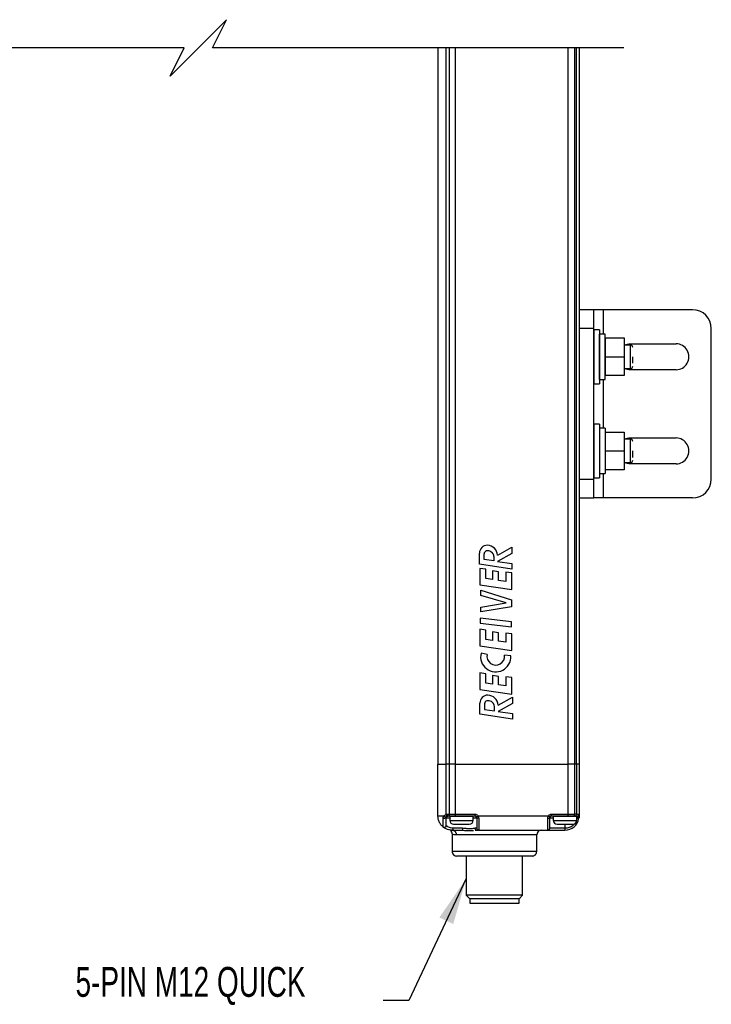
# Model space of a CAD drawing. Header units: inches. Extents: x 0.2 to 10.8, y 0.2 to 8.2.
# Tile 14 of 24: x 4.9 to 6.8, y 1.9 to 4.7. Entities that reach past the tile are written whole.
import ezdxf

# ---------------------------------------------------------------- set-up
doc = ezdxf.new("R2010")
doc.units = ezdxf.units.IN
doc.header["$MEASUREMENT"] = 0
doc.layers.add('DIMENSIONS', color=140, linetype='Continuous', lineweight=25)
doc.layers.add('TEXT', color=140, linetype='Continuous', lineweight=25)
doc.styles.add('SLDTEXTSTYLE0', font='TXT', dxfattribs={"width": 0.7})
doc.dimstyles.new('SLDDIMSTYLE3', dxfattribs={"dimtxt": 0.18, "dimasz": 0.13, "dimexe": 0, "dimexo": 0.0625, "dimgap": 0, "dimtad": 0, "dimtih": 1, "dimtoh": 1, "dimdec": 0, "dimrnd": 1e-09, "dimzin": 0, "dimdsep": 46, "dimtxsty": 'Standard', "dimsah": 1, "dimcen": 0.09, "dimadec": 0, "dimazin": 0, "dimtfac": 0.13, "dimtdec": 0, "dimtofl": 0, "dimtmove": 0, "dimatfit": 3, "dimfxl": 0, "dimfrac": 2, "dimtolj": 1, "dimtzin": 0, "dimarcsym": 0})

msp = doc.modelspace()

# ---------------------------------------------------------------- linework, layer by layer
for p, q in [((6.0794, 4.5939), (6.0794, 2.5955)), ((6.1021, 2.5955), (6.1021, 4.5939)), ((6.1108, 4.5939), (6.1108, 2.5955)), ((6.1275, 4.5939), (6.1275, 2.5955)), ((6.4425, 2.5955), (6.4425, 4.5939)), ((6.4611, 2.5955), (6.4611, 4.5939)), ((6.4654, 2.5955), (6.4654, 4.5939)), ((6.4731, 4.5939), (6.4731, 2.5955)), ((6.5137, 3.8635), (6.4744, 3.8635)), ((6.4744, 3.811), (6.4744, 3.8635)), ((6.5137, 3.811), (6.5137, 3.8635)), ((6.54, 3.8635), (6.5137, 3.8635)), ((6.7893, 3.8635), (6.54, 3.8635)), ((6.54, 3.8635), (6.54, 3.7958)), ((6.5137, 3.811), (6.4744, 3.811)), ((6.4744, 3.3911), (6.4744, 3.811)), ((6.5137, 3.3911), (6.5137, 3.811)), ((6.5297, 3.8073), (6.5142, 3.8073)), ((6.5142, 3.8073), (6.5142, 3.6573)), ((6.5297, 3.8073), (6.5297, 3.7323)), ((6.5461, 3.7958), (6.5303, 3.7958)), ((6.5303, 3.6688), (6.5303, 3.7958)), ((6.5461, 3.7323), (6.5461, 3.7958)), ((6.8418, 3.3911), (6.8418, 3.811)), ((6.4744, 3.7651), (6.4731, 3.7651)), ((6.5142, 3.7651), (6.5137, 3.7651)), ((6.5303, 3.7651), (6.5297, 3.7651)), ((6.5463, 3.7651), (6.5461, 3.7651)), ((6.5463, 3.7323), (6.5463, 3.7848)), ((6.5463, 3.7848), (6.5988, 3.7848)), ((6.5988, 3.7848), (6.5988, 3.7323)), ((6.5988, 3.7658), (6.6121, 3.7684)), ((6.6161, 3.7651), (6.5988, 3.7651)), ((6.6121, 3.7684), (6.7434, 3.7684)), ((6.6161, 3.7323), (6.6161, 3.7651)), ((6.5297, 3.7323), (6.5297, 3.6573)), ((6.5461, 3.6688), (6.5461, 3.7323)), ((6.5463, 3.6798), (6.5463, 3.7323)), ((6.5463, 3.7323), (6.5988, 3.7323)), ((6.5988, 3.7323), (6.5988, 3.6798)), ((6.6161, 3.6995), (6.6161, 3.7323)), ((6.6226, 3.7143), (6.6226, 3.7323)), ((6.4731, 3.6995), (6.4744, 3.6995)), ((6.5137, 3.6995), (6.5142, 3.6995)), ((6.5297, 3.6995), (6.5303, 3.6995)), ((6.5461, 3.6995), (6.5463, 3.6995)), ((6.5988, 3.6995), (6.6161, 3.6995)), ((6.6121, 3.6962), (6.5988, 3.6988)), ((6.7434, 3.6962), (6.6121, 3.6962)), ((6.5142, 3.6573), (6.5297, 3.6573)), ((6.5303, 3.6688), (6.5461, 3.6688)), ((6.54, 3.6688), (6.54, 3.5333)), ((6.5988, 3.6798), (6.5463, 3.6798)), ((6.5297, 3.5448), (6.5142, 3.5448)), ((6.5142, 3.5448), (6.5142, 3.3948)), ((6.5297, 3.5448), (6.5297, 3.4698)), ((6.5461, 3.5333), (6.5303, 3.5333)), ((6.5303, 3.5333), (6.5303, 3.4063)), ((6.5461, 3.5333), (6.5461, 3.4698)), ((6.5463, 3.4698), (6.5463, 3.5223)), ((6.5463, 3.5223), (6.5988, 3.5223)), ((6.5988, 3.5223), (6.5988, 3.4698)), ((6.4744, 3.5026), (6.4731, 3.5026)), ((6.5142, 3.5026), (6.5137, 3.5026)), ((6.5303, 3.5026), (6.5297, 3.5026)), ((6.5463, 3.5026), (6.5461, 3.5026)), ((6.5988, 3.5033), (6.6121, 3.5059)), ((6.6161, 3.5026), (6.5988, 3.5026)), ((6.6121, 3.5059), (6.7434, 3.5059)), ((6.6161, 3.4698), (6.6161, 3.5026)), ((6.5297, 3.4698), (6.5297, 3.3948)), ((6.5461, 3.4698), (6.5461, 3.4063)), ((6.5463, 3.4173), (6.5463, 3.4698)), ((6.5463, 3.4698), (6.5988, 3.4698)), ((6.5988, 3.4698), (6.5988, 3.4173)), ((6.6161, 3.437), (6.6161, 3.4698)), ((6.6226, 3.4518), (6.6226, 3.4698)), ((6.4731, 3.437), (6.4744, 3.437)), ((6.5137, 3.437), (6.5142, 3.437)), ((6.5297, 3.437), (6.5303, 3.437)), ((6.5461, 3.437), (6.5463, 3.437)), ((6.5988, 3.437), (6.6161, 3.437)), ((6.6121, 3.4337), (6.5988, 3.4363)), ((6.7434, 3.4337), (6.6121, 3.4337)), ((6.5303, 3.4063), (6.5461, 3.4063)), ((6.54, 3.4063), (6.54, 3.3386)), ((6.5988, 3.4173), (6.5463, 3.4173)), ((6.4744, 3.3911), (6.5137, 3.3911)), ((6.4744, 3.3386), (6.4744, 3.3911)), ((6.5137, 3.3386), (6.5137, 3.3911)), ((6.5142, 3.3948), (6.5297, 3.3948)), ((6.4744, 3.3386), (6.5137, 3.3386)), ((6.54, 3.3386), (6.5137, 3.3386)), ((6.7893, 3.3386), (6.54, 3.3386)), ((6.2459, 3.1788), (6.2857, 3.2009)), ((6.2857, 3.2009), (6.2857, 3.1835)), ((6.1952, 3.1535), (6.1952, 3.1846)), ((6.2079, 3.167), (6.2079, 3.1825)), ((6.2356, 3.1628), (6.2079, 3.167)), ((6.2356, 3.1748), (6.2356, 3.1628)), ((6.2857, 3.1835), (6.2458, 3.1613)), ((6.2458, 3.1613), (6.2857, 3.1553)), ((6.2857, 3.1399), (6.1952, 3.1535)), ((6.196, 3.142), (6.196, 3.0959)), ((6.2127, 3.1396), (6.196, 3.142)), ((6.2127, 3.1138), (6.2127, 3.1396)), ((6.2317, 3.1349), (6.2317, 3.1111)), ((6.2484, 3.1325), (6.2317, 3.1349)), ((6.2484, 3.1087), (6.2484, 3.1325)), ((6.2691, 3.1316), (6.2691, 3.1057)), ((6.2858, 3.1292), (6.2691, 3.1316)), ((6.2857, 3.1553), (6.2857, 3.1399)), ((6.2317, 3.1111), (6.2127, 3.1138)), ((6.2691, 3.1057), (6.2484, 3.1087)), ((6.2858, 3.0831), (6.2858, 3.1292)), ((6.196, 3.0959), (6.2858, 3.0831)), ((6.1988, 3.0815), (6.2845, 3.0543)), ((6.1991, 3.0668), (6.1988, 3.0815)), ((6.2695, 3.0456), (6.1991, 3.0668)), ((6.2845, 3.0543), (6.2845, 3.0352)), ((6.1988, 3.0339), (6.2695, 3.0456)), ((6.2845, 3.0352), (6.1988, 3.0205)), ((6.1988, 3.0205), (6.1988, 3.0339)), ((6.1971, 3.003), (6.1971, 2.9894)), ((6.2845, 2.9927), (6.1971, 3.003)), ((6.196, 2.9721), (6.196, 2.926)), ((6.2127, 2.9697), (6.196, 2.9721)), ((6.1971, 2.9894), (6.2845, 2.9791)), ((6.2127, 2.9439), (6.2127, 2.9697)), ((6.2845, 2.9791), (6.2845, 2.9927)), ((6.2317, 2.9412), (6.2127, 2.9439)), ((6.2317, 2.965), (6.2317, 2.9412)), ((6.2484, 2.9626), (6.2317, 2.965)), ((6.2484, 2.9388), (6.2484, 2.9626)), ((6.2691, 2.9616), (6.2691, 2.9358)), ((6.2858, 2.9593), (6.2691, 2.9616)), ((6.2858, 2.9132), (6.2858, 2.9593)), ((6.196, 2.926), (6.2858, 2.9132)), ((6.2691, 2.9358), (6.2484, 2.9388)), ((6.2163, 2.9021), (6.1996, 2.9054)), ((6.2826, 2.8977), (6.2652, 2.8999)), ((6.196, 2.8504), (6.196, 2.8043)), ((6.2127, 2.848), (6.196, 2.8504)), ((6.2127, 2.8222), (6.2127, 2.848)), ((6.2317, 2.8433), (6.2317, 2.8195)), ((6.2484, 2.8409), (6.2317, 2.8433)), ((6.2484, 2.8171), (6.2484, 2.8409)), ((6.2691, 2.8399), (6.2691, 2.8141)), ((6.2858, 2.8376), (6.2691, 2.8399)), ((6.2858, 2.7915), (6.2858, 2.8376)), ((6.196, 2.8043), (6.2858, 2.7915)), ((6.2317, 2.8195), (6.2127, 2.8222)), ((6.2691, 2.8141), (6.2484, 2.8171)), ((6.2471, 2.7605), (6.287, 2.7827)), ((6.287, 2.7827), (6.287, 2.7652)), ((6.1965, 2.7352), (6.1965, 2.7664)), ((6.2092, 2.7642), (6.2092, 2.7487)), ((6.2092, 2.7487), (6.2369, 2.7446)), ((6.2369, 2.7446), (6.2369, 2.7566)), ((6.287, 2.7652), (6.247, 2.743)), ((6.287, 2.7216), (6.1965, 2.7352)), ((6.247, 2.743), (6.287, 2.737)), ((6.287, 2.737), (6.287, 2.7216)), ((6.0794, 2.4511), (6.0794, 2.5955)), ((6.0794, 2.5955), (6.1021, 2.5955)), ((6.1021, 2.4558), (6.1021, 2.5955)), ((6.1108, 2.5955), (6.1021, 2.5955)), ((6.1108, 2.5955), (6.1108, 2.4564)), ((6.1275, 2.5955), (6.1108, 2.5955)), ((6.1275, 2.5955), (6.1275, 2.4564)), ((6.1275, 2.5955), (6.4425, 2.5955)), ((6.4425, 2.4564), (6.4425, 2.5955)), ((6.4611, 2.5955), (6.4425, 2.5955)), ((6.4611, 2.4564), (6.4611, 2.5955)), ((6.4654, 2.5955), (6.4611, 2.5955)), ((6.4654, 2.5955), (6.4654, 2.4564)), ((6.4731, 2.5955), (6.4654, 2.5955)), ((6.4731, 2.5955), (6.4731, 2.4564)), ((6.0855, 2.4511), (6.0794, 2.4511)), ((6.1021, 2.4558), (6.1054, 2.4564)), ((6.1023, 2.4251), (6.1023, 2.4459)), ((6.1023, 2.4459), (6.1122, 2.4459)), ((6.1054, 2.4564), (6.1108, 2.4564)), ((6.1059, 2.4508), (6.1076, 2.4511)), ((6.113, 2.4511), (6.1076, 2.4511)), ((6.1108, 2.4564), (6.1275, 2.4564)), ((6.1122, 2.4502), (6.1122, 2.4392)), ((6.1778, 2.4502), (6.1122, 2.4502)), ((6.1275, 2.4511), (6.113, 2.4511)), ((6.122, 2.4505), (6.122, 2.4502)), ((6.1679, 2.4505), (6.122, 2.4505)), ((6.1275, 2.4564), (6.1824, 2.4564)), ((6.1275, 2.4564), (6.1275, 2.4511)), ((6.1824, 2.4511), (6.1275, 2.4511)), ((6.1679, 2.4505), (6.1679, 2.4511)), ((6.1679, 2.4502), (6.1679, 2.4505)), ((6.1778, 2.4392), (6.1778, 2.4502)), ((6.1778, 2.4459), (6.1876, 2.4459)), ((6.1824, 2.4564), (6.1824, 2.4511)), ((6.1876, 2.4459), (6.1876, 2.417)), ((6.3872, 2.4511), (6.1915, 2.4511)), ((6.1929, 2.4451), (6.1929, 2.4117)), ((6.3858, 2.4117), (6.3858, 2.4451)), ((6.391, 2.417), (6.391, 2.4459)), ((6.3963, 2.4564), (6.4425, 2.4564)), ((6.3963, 2.4511), (6.3963, 2.4564)), ((6.4425, 2.4511), (6.3963, 2.4511)), ((6.4009, 2.4502), (6.4009, 2.4392)), ((6.4665, 2.4502), (6.4009, 2.4502)), ((6.4107, 2.4511), (6.4107, 2.4505)), ((6.4107, 2.4505), (6.4107, 2.4502)), ((6.4567, 2.4505), (6.4107, 2.4505)), ((6.4425, 2.4511), (6.4425, 2.4564)), ((6.4425, 2.4564), (6.4611, 2.4564)), ((6.4573, 2.4511), (6.4425, 2.4511)), ((6.4566, 2.4502), (6.4567, 2.4505)), ((6.4617, 2.4511), (6.4573, 2.4511)), ((6.4654, 2.4564), (6.4611, 2.4564)), ((6.4678, 2.4511), (6.4617, 2.4511)), ((6.4654, 2.4564), (6.4731, 2.4564)), ((6.4665, 2.4392), (6.4665, 2.4502)), ((6.4665, 2.4459), (6.4674, 2.4459)), ((6.4674, 2.4459), (6.4665, 2.4432)), ((6.4678, 2.4511), (6.4678, 2.4485)), ((6.4731, 2.4564), (6.4731, 2.4511)), ((6.0939, 2.4205), (6.0937, 2.421)), ((6.0939, 2.4206), (6.095, 2.4199)), ((6.1023, 2.425), (6.1022, 2.4238)), ((6.1023, 2.425), (6.1022, 2.4238)), ((6.1025, 2.4246), (6.1023, 2.4251)), ((6.1122, 2.4392), (6.1778, 2.4392)), ((6.1231, 2.4283), (6.1668, 2.4283)), ((6.4009, 2.4392), (6.4665, 2.4392)), ((6.4118, 2.4283), (6.4556, 2.4283)), ((6.4337, 2.4283), (6.4337, 2.417)), ((6.1187, 2.4117), (6.148, 2.4117)), ((6.1187, 2.4003), (6.1187, 2.3527)), ((6.1476, 2.417), (6.1216, 2.417)), ((6.3549, 2.3986), (6.1305, 2.3986)), ((6.1876, 2.417), (6.1824, 2.417)), ((6.1828, 2.4114), (6.187, 2.4117)), ((6.187, 2.4117), (6.1929, 2.4117)), ((6.1929, 2.4117), (6.3858, 2.4117)), ((6.3549, 2.3527), (6.3549, 2.3986)), ((6.3858, 2.4117), (6.4337, 2.4117)), ((6.4337, 2.417), (6.391, 2.417)), ((6.4337, 2.417), (6.4337, 2.4117)), ((6.3549, 2.3527), (6.1187, 2.3527)), ((6.3418, 2.3396), (6.1319, 2.3396)), ((6.1725, 2.3396), (6.1351, 2.3396)), ((6.1581, 2.3396), (6.1581, 2.2306)), ((6.2368, 2.3396), (6.1725, 2.3396)), ((6.3012, 2.3396), (6.2368, 2.3396)), ((6.3385, 2.3396), (6.3012, 2.3396)), ((6.3156, 2.2306), (6.3156, 2.3396)), ((6.1581, 2.2306), (6.1673, 2.2214)), ((6.3156, 2.2306), (6.1581, 2.2306)), ((6.3064, 2.2214), (6.3156, 2.2306)), ((6.1673, 2.2214), (6.2368, 2.2214)), ((6.1679, 2.2214), (6.1679, 2.2083)), ((6.1679, 2.2083), (6.3057, 2.2083)), ((6.2368, 2.2214), (6.3064, 2.2214)), ((6.3057, 2.2083), (6.3057, 2.2214))]:
    msp.add_line(p, q)
at = {"flags": 128}
for points in [[(6.0954, 2.4511), (6.0887, 2.4511), (6.0855, 2.4511)], [(6.0937, 2.421), (6.0937, 2.4238), (6.0937, 2.4291), (6.0937, 2.4364), (6.0937, 2.4451)], [(6.1023, 2.4459), (6.1024, 2.4469), (6.1026, 2.4477)], [(6.1028, 2.4481), (6.1032, 2.4488), (6.1035, 2.4492)], [(6.1054, 2.4564), (6.1054, 2.4553), (6.1055, 2.4543), (6.1057, 2.4534), (6.106, 2.4526), (6.1063, 2.452), (6.1067, 2.4515), (6.1071, 2.4512), (6.1076, 2.4511)], [(6.1057, 2.4508), (6.1065, 2.451), (6.1076, 2.4511)], [(6.113, 2.4511), (6.1126, 2.4512), (6.1122, 2.4515), (6.1118, 2.452), (6.1115, 2.4526), (6.1112, 2.4534), (6.111, 2.4543), (6.1109, 2.4553), (6.1108, 2.4564)], [(6.1915, 2.4511), (6.1897, 2.4501), (6.1883, 2.4493), (6.1873, 2.4487), (6.1869, 2.4485)], [(6.391, 2.4459), (6.3919, 2.4459), (6.3943, 2.4459), (6.3982, 2.4459), (6.4009, 2.4459)], [(6.4674, 2.4459), (6.4694, 2.4455), (6.4711, 2.4453), (6.4722, 2.4451), (6.4726, 2.4451)]]:
    msp.add_lwpolyline(points, dxfattribs=at)
for centre, radius, start, end in [((6.7893, 3.811), 0.0525, 0.0003, 89.9996), ((6.6161, 3.7585), 0.00656, 359.9981, 89.9993), ((6.7434, 3.7323), 0.0361, 269.9998, 90.0002), ((6.6161, 3.706), 0.00656, 270.0007, 0.0019), ((6.6161, 3.4961), 0.00656, 0.0015, 89.9993), ((6.7434, 3.4698), 0.0361, 269.9998, 90.0002), ((6.6161, 3.4436), 0.00656, 270.0007, 359.9985), ((6.7893, 3.3911), 0.0525, 270.0004, 359.9997), ((6.2171, 3.1849), 0.0218, 90.0001, 180.8016), ((6.2164, 3.1825), 0.00847, 103.6953, 179.9982), ((6.2184, 3.175), 0.0162, 57.5597, 104.2255), ((6.216, 3.1769), 0.0299, 3.6639, 87.9237), ((6.2201, 3.1748), 0.0155, 359.9996, 63.4593), ((6.2405, 2.8955), 0.0421, 166.3595, 3.0568), ((6.2406, 2.8972), 0.0248, 168.6711, 6.267), ((6.2183, 2.7667), 0.0218, 90.0002, 180.8014), ((6.2173, 2.7586), 0.0299, 3.6636, 87.9238), ((6.2177, 2.7642), 0.00847, 103.6953, 180.0009), ((6.2196, 2.7567), 0.0162, 57.5663, 104.2188), ((6.2214, 2.7566), 0.0155, 359.9996, 63.4593), ((6.1824, 2.4459), 0.00525, 29.9968, 90.0025), ((6.3963, 2.4459), 0.00525, 150.0071, 179.9922), ((6.3963, 2.4459), 0.00525, 90.0002, 149.9937), ((6.4337, 2.4511), 0.0394, 269.9999, 351.1505), ((6.4564, 2.4557), 0.00469, 281.4233, 8.0495), ((6.4607, 2.4557), 0.00469, 281.4253, 8.0476), ((6.4678, 2.4564), 0.00525, 269.9998, 0.0013), ((6.1231, 2.4392), 0.0109, 180.0004, 269.9996), ((6.1668, 2.4392), 0.0109, 270.0004, 359.9996), ((6.4118, 2.4392), 0.0109, 180, 270), ((6.4556, 2.4392), 0.0109, 270, 0), ((6.169, 2.4157), 0.0214, 176.4946, 190.623), ((6.1929, 2.417), 0.00525, 179.9978, 270.0011), ((6.3681, 2.3986), 0.0131, 90.0004, 179.9992), ((6.3858, 2.417), 0.00525, 269.998, 0.0031), ((6.1319, 2.3527), 0.0131, 179.9982, 270.0024), ((6.3418, 2.3527), 0.0131, 269.9978, 0.0014)]:
    msp.add_arc(centre, radius, start, end)
for points, knots in [([(6.0939, 2.4205), (6.0918, 2.4225), (6.0875, 2.4265), (6.0829, 2.434), (6.0799, 2.4423), (6.0795, 2.4482), (6.0794, 2.4511)], [0, 0, 0, 0, 0.250001, 0.499998, 0.750002, 1, 1, 1, 1]), ([(6.0937, 2.4451), (6.0938, 2.4461), (6.094, 2.4482), (6.0949, 2.4501), (6.0954, 2.4511)], [0, 0, 0, 0, 0.492637, 1, 1, 1, 1]), ([(6.1023, 2.4459), (6.1023, 2.4458), (6.1021, 2.4455), (6.1014, 2.4453), (6.1005, 2.445), (6.0993, 2.4449), (6.0979, 2.4448), (6.0964, 2.4448), (6.0951, 2.4449), (6.0942, 2.445), (6.0937, 2.4451)], [0, 0, 0, 0, 0.040325, 0.115336, 0.226633, 0.367377, 0.52734, 0.694479, 0.856099, 1, 1, 1, 1]), ([(6.0954, 2.4511), (6.0962, 2.4521), (6.098, 2.4543), (6.1007, 2.4553), (6.1021, 2.4558)], [0, 0, 0, 0, 0.474385, 1, 1, 1, 1]), ([(6.103, 2.4485), (6.1029, 2.4484), (6.1027, 2.4481), (6.102, 2.448), (6.1011, 2.4481), (6.1, 2.4484), (6.0987, 2.4489), (6.0974, 2.4496), (6.0963, 2.4503), (6.0957, 2.4509), (6.0954, 2.4511)], [0, 0, 0, 0, 0.048987, 0.120431, 0.226132, 0.367084, 0.532652, 0.70451, 0.864342, 1, 1, 1, 1]), ([(6.1059, 2.4508), (6.1056, 2.4508), (6.1051, 2.4508), (6.1045, 2.4513), (6.1039, 2.4519), (6.1034, 2.4528), (6.1028, 2.4537), (6.1024, 2.4548), (6.1022, 2.4555), (6.1021, 2.4558)], [0, 0, 0, 0, 0.1284995, 0.2249229, 0.3485071, 0.4970002, 0.6625435, 0.8340229, 1, 1, 1, 1]), ([(6.1023, 2.4459), (6.1024, 2.4463), (6.1024, 2.4472), (6.1028, 2.448), (6.103, 2.4485)], [0, 0, 0, 0, 0.473044, 1, 1, 1, 1]), ([(6.103, 2.4485), (6.1034, 2.449), (6.104, 2.4499), (6.1051, 2.4505), (6.1057, 2.4508), (6.1059, 2.4508), (6.1059, 2.4508)], [0, 0, 0, 0, 0.485489, 0.83316, 0.939312, 1, 1, 1, 1]), ([(6.1824, 2.4564), (6.1833, 2.4563), (6.1851, 2.4562), (6.1877, 2.455), (6.1899, 2.4534), (6.191, 2.4519), (6.1915, 2.4511)], [0, 0, 0, 0, 0.249214, 0.499938, 0.749223, 1, 1, 1, 1]), ([(6.1869, 2.4485), (6.1871, 2.4481), (6.1875, 2.4472), (6.1876, 2.4463), (6.1876, 2.4459)], [0, 0, 0, 0, 0.513298, 1, 1, 1, 1]), ([(6.1929, 2.4451), (6.1922, 2.4451), (6.191, 2.4451), (6.1894, 2.4453), (6.1882, 2.4454), (6.1878, 2.4457), (6.1876, 2.4459)], [0, 0, 0, 0, 0.372555, 0.689909, 0.90637, 1, 1, 1, 1]), ([(6.1915, 2.4511), (6.1919, 2.4501), (6.1927, 2.4482), (6.1928, 2.4461), (6.1929, 2.4451)], [0, 0, 0, 0, 0.496244, 1, 1, 1, 1]), ([(6.3858, 2.4451), (6.3858, 2.4461), (6.386, 2.4482), (6.3868, 2.4501), (6.3872, 2.4511)], [0, 0, 0, 0, 0.503756, 1, 1, 1, 1]), ([(6.3858, 2.4451), (6.3865, 2.4451), (6.3877, 2.4451), (6.3893, 2.4453), (6.3905, 2.4454), (6.3909, 2.4457), (6.391, 2.4459)], [0, 0, 0, 0, 0.372554, 0.689916, 0.906377, 1, 1, 1, 1]), ([(6.3872, 2.4511), (6.3877, 2.4519), (6.3887, 2.4534), (6.391, 2.455), (6.3935, 2.4562), (6.3954, 2.4563), (6.3963, 2.4564)], [0, 0, 0, 0, 0.249225, 0.499953, 0.749234, 1, 1, 1, 1]), ([(6.3917, 2.4485), (6.3916, 2.4485), (6.3912, 2.4488), (6.3902, 2.4493), (6.3888, 2.4502), (6.3878, 2.4508), (6.3872, 2.4511)], [0, 0, 0, 0, 0.07609, 0.292885, 0.617317, 1, 1, 1, 1]), ([(6.391, 2.4459), (6.3911, 2.4463), (6.3911, 2.4472), (6.3915, 2.4481), (6.3917, 2.4485)], [0, 0, 0, 0, 0.486634, 1, 1, 1, 1]), ([(6.4678, 2.4485), (6.4678, 2.448), (6.4678, 2.4472), (6.4675, 2.4463), (6.4674, 2.4459)], [0, 0, 0, 0, 0.490204, 1, 1, 1, 1]), ([(6.4678, 2.4485), (6.4685, 2.4485), (6.4698, 2.4486), (6.4714, 2.4491), (6.4727, 2.4499), (6.473, 2.4507), (6.4731, 2.4511)], [0, 0, 0, 0, 0.319602, 0.603867, 0.828868, 1, 1, 1, 1]), ([(6.4731, 2.4511), (6.473, 2.4501), (6.473, 2.4481), (6.4727, 2.4461), (6.4726, 2.4451)], [0, 0, 0, 0, 0.481036, 1, 1, 1, 1]), ([(6.0937, 2.421), (6.0942, 2.4208), (6.095, 2.4202), (6.0964, 2.4198), (6.0979, 2.4199), (6.0993, 2.4203), (6.1006, 2.4211), (6.1016, 2.4222), (6.1022, 2.4236), (6.1023, 2.4246), (6.1023, 2.4251)], [0, 0, 0, 0, 0.125171, 0.250657, 0.376242, 0.501691, 0.626815, 0.751536, 0.875887, 1, 1, 1, 1]), ([(6.1025, 2.4246), (6.1024, 2.4242), (6.1024, 2.4233), (6.1018, 2.4219), (6.1009, 2.4207), (6.0995, 2.4198), (6.098, 2.4193), (6.0964, 2.4194), (6.095, 2.4198), (6.0943, 2.4203), (6.0939, 2.4205)], [0, 0, 0, 0, 0.107584, 0.229013, 0.361744, 0.500848, 0.639748, 0.771996, 0.892853, 1, 1, 1, 1]), ([(6.1187, 2.4117), (6.1156, 2.412), (6.1098, 2.4123), (6.1025, 2.415), (6.0974, 2.4179), (6.0949, 2.4198), (6.0939, 2.4205)], [0, 0, 0, 0, 0.350452, 0.642658, 0.86708, 1, 1, 1, 1]), ([(6.1216, 2.417), (6.1192, 2.4172), (6.1147, 2.4175), (6.109, 2.4199), (6.1051, 2.4223), (6.1032, 2.424), (6.1025, 2.4246)], [0, 0, 0, 0, 0.344951, 0.63614, 0.863499, 1, 1, 1, 1]), ([(6.4589, 2.429), (6.458, 2.4277), (6.4545, 2.423), (6.4455, 2.4183), (6.4375, 2.4174), (6.4337, 2.417)], [0, 0, 0, 0, 0.168425, 0.597525, 1, 1, 1, 1]), ([(6.1153, 2.4111), (6.1153, 2.4111), (6.1137, 2.4109), (6.1153, 2.4089), (6.1168, 2.4071)], [0, 0, 0, 0, 0.040034, 1, 1, 1, 1]), ([(6.1149, 2.4096), (6.1155, 2.4089), (6.1167, 2.4075), (6.1183, 2.4044), (6.1186, 2.4018), (6.1187, 2.4002)], [0, 0, 0, 0, 0.263598, 0.521547, 1, 1, 1, 1]), ([(6.1187, 2.4117), (6.1191, 2.4118), (6.12, 2.4121), (6.1209, 2.4134), (6.1215, 2.415), (6.1216, 2.4163), (6.1216, 2.417)], [0, 0, 0, 0, 0.180802, 0.407989, 0.687969, 1, 1, 1, 1]), ([(6.1187, 2.4117), (6.1202, 2.4116), (6.1225, 2.4113), (6.1253, 2.4096), (6.1272, 2.4079), (6.1287, 2.4058), (6.1301, 2.4028), (6.1304, 2.4003), (6.1305, 2.3986)], [0, 0, 0, 0, 0.227636, 0.352669, 0.482975, 0.616113, 0.748955, 1, 1, 1, 1]), ([(6.1305, 2.3986), (6.1288, 2.3987), (6.1269, 2.3987), (6.123, 2.3992), (6.1208, 2.3998), (6.1187, 2.4003)], [0, 0, 0, 0, 0.431963, 0.474995, 1, 1, 1, 1]), ([(6.1824, 2.417), (6.1807, 2.4167), (6.1758, 2.416), (6.1688, 2.4148), (6.1629, 2.4154), (6.1592, 2.4159), (6.1545, 2.4165), (6.1505, 2.4168), (6.1476, 2.417)], [0, 0, 0, 0, 0.146958, 0.429105, 0.600549, 0.654017, 0.752701, 1, 1, 1, 1]), ([(6.148, 2.4117), (6.155, 2.411), (6.1651, 2.4099), (6.1752, 2.4108), (6.1782, 2.4111)], [0, 0, 0, 0, 0.696395, 1, 1, 1, 1]), ([(6.1824, 2.417), (6.1825, 2.4163), (6.1826, 2.415), (6.1837, 2.4132), (6.1852, 2.412), (6.1864, 2.4118), (6.187, 2.4117)], [0, 0, 0, 0, 0.264858, 0.521236, 0.765195, 1, 1, 1, 1])]:
    msp.add_open_spline(points, degree=3, knots=knots)
at = {"layer": 'DIMENSIONS', "color": 140}
for p, q in [((5.4897, 4.6727), (5.411, 4.5939)), ((5.4503, 4.5939), (5.4897, 4.6727)), ((5.3716, 4.5939), (4.2239, 4.5939)), ((5.411, 4.5939), (5.3322, 4.5152)), ((5.3322, 4.5152), (5.3716, 4.5939)), ((6.5981, 4.5939), (5.4503, 4.5939))]:
    msp.add_line(p, q, dxfattribs=at)

# ---------------------------------------------------------------- texts
at = {"layer": 'TEXT', "insert": (5.3892, 2.0303), "char_height": 0.083333, "attachment_point": 2, "style": 'SLDTEXTSTYLE0'}
msp.add_mtext('5-PIN M12 QUICK', dxfattribs=at)
msp.add_mtext('5-PIN M12 QUICK', dxfattribs=at)

# ---------------------------------------------------------------- leaders
at = {"layer": 'TEXT'}
msp.add_leader([(6.1581, 2.2767), (5.998, 1.9363), (5.9266, 1.9363)], dimstyle='SLDDIMSTYLE3', dxfattribs=at)

doc.saveas('drawing.dxf')
